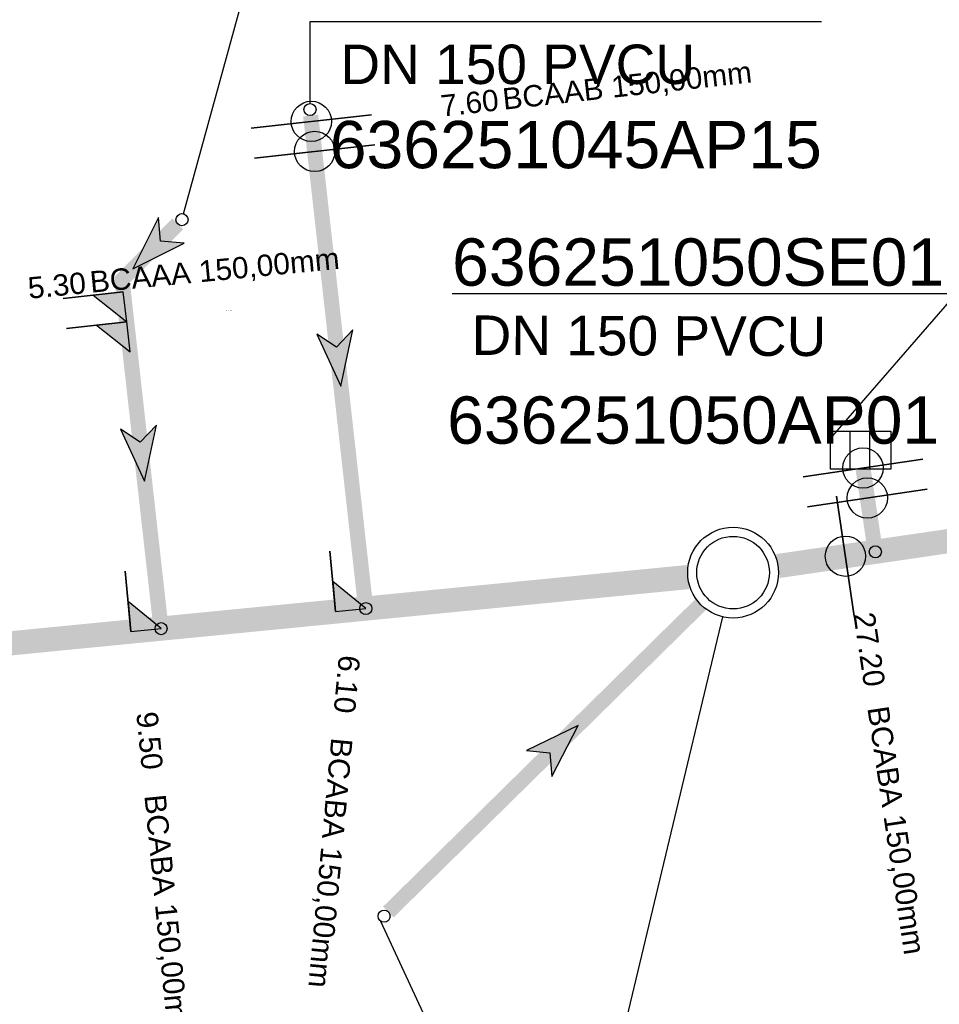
# Model space of a CAD drawing. Extents: x 356718 to 357658, y 5762241 to 5762615.
# Tile 41 of 157: x 357035 to 357050, y 5762319 to 5762335. Entities that reach past the tile are written whole.
import ezdxf
from ezdxf.enums import TextEntityAlignment as Align

# ---------------------------------------------------------------- set-up
doc = ezdxf.new("R2010")
doc.units = 0
doc.header["$MEASUREMENT"] = 0
doc.linetypes.add('AUSGEZOGEN', pattern=[0])
doc.linetypes.add('STRICHPUNKT', pattern=[5, 2, -1, 1, -1])
doc.layers.get('0').update_dxf_attribs({"linetype": 'AUSGEZOGEN'})
for name, color, linetype, true_color in [('111_00131_Symbol', 7, 'AUSGEZOGEN', 0x000000), ('111_00228_Schachtsymbol_nach_Sy', 7, 'AUSGEZOGEN', 0x000000), ('114_00133_Schachtnummer', 7, 'AUSGEZOGEN', 0x000000), ('114_10392_Schachtnummer', 7, 'AUSGEZOGEN', 0x000000), ('121_10376_Haltungen_Mischwasser', 6, 'STRICHPUNKT', 0xff00ff), ('121_10399_Haltungen_Mischwasser', 6, 'STRICHPUNKT', 0xff00ff), ('123_00137_Fliessrichtungspfeil', 7, 'AUSGEZOGEN', 0x000000), ('124_10626_Standard__Laenge____1', 7, 'AUSGEZOGEN', 0x000000), ('141_10677_Stutzen__alle__aus_DW', 7, 'AUSGEZOGEN', 0x000000), ('141_10868_Stutzen__141_', 7, 'AUSGEZOGEN', 0x000000)]:
    doc.layers.add(name, color=color, linetype=linetype, true_color=true_color)
doc.styles.add('ARIAL', font='arial.ttf', dxfattribs={"height": 1.5})
doc.styles.get("Standard").update_dxf_attribs({"font": 'arial.ttf', "height": 1})

# ---------------------------------------------------------------- blocks, each defined once
blk = doc.blocks.new('N03')
at = {"color": 0}
for radius in [0.75, 0.6]:
    blk.add_circle((0, 0), radius, dxfattribs=at)
blk = doc.blocks.new('ES')
at = {"color": 0, "linetype": 'AUSGEZOGEN'}
for points in [[(-0.494, -0.319), (-0.494, 0.306), (0.506, 0.306), (0.506, -0.319), (-0.494, -0.319)], [(-0.169, -0.319), (-0.169, 0.306)], [(0.156, -0.319), (0.156, 0.306)]]:
    blk.add_lwpolyline(points, dxfattribs=at)
blk = doc.blocks.new('F00')
at = {"color": 0}
blk.add_circle((0, 0), 0.1, dxfattribs=at)
blk = doc.blocks.new('FLI')
at = {"color": 0, "linetype": 'AUSGEZOGEN'}
blk.add_lwpolyline([(-0.4, 0), (-0.9, -0.6), (0.9, 0), (-0.9, 0.6), (-0.4, 0)], close=True, dxfattribs=at)
at = {"color": 0}
for points in [[(-0.4, 0), (0.9, 0), (-0.9, 0.6)], [(-0.9, -0.6), (0.9, 0), (-0.4, 0)]]:
    blk.add_solid(points, dxfattribs=at)

msp = doc.modelspace()

# ---------------------------------------------------------------- linework, layer by layer
at = {"layer": '114_00133_Schachtnummer', "color": 18, "linetype": 'AUSGEZOGEN', "true_color": 0x000000}
for points in [[(357037.945, 5762331.924), (357039.97, 5762339.301), (357048.425, 5762339.301)], [(357040.035, 5762333.747), (357040.035, 5762335.101), (357048.49, 5762335.101)], [(357048.637, 5762328.214), (357050.715, 5762330.603), (357042.384, 5762330.603)], [(357041.201, 5762320.238), (357044.522, 5762313.074), (357036.067, 5762313.074)]]:
    msp.add_lwpolyline(points, dxfattribs=at)
at = {"layer": '114_10392_Schachtnummer', "color": 18, "linetype": 'AUSGEZOGEN', "true_color": 0x000000}
msp.add_lwpolyline([(357046.854, 5762325.267), (357043.93, 5762313.041), (357053.238, 5762313.041)], dxfattribs=at)
at = {"layer": '121_10376_Haltungen_Mischwasser', "color": 6, "linetype": 'STRICHPUNKT', "true_color": 0xff00ff, "const_width": 0.4}
for points in [[(357047.77, 5762326.105), (357075.551, 5762330.171)], [(357002.471, 5762321.638), (357046.282, 5762325.923)]]:
    msp.add_lwpolyline(points, dxfattribs=at)
at = {"layer": '121_10399_Haltungen_Mischwasser', "color": 6, "linetype": 'STRICHPUNKT', "true_color": 0xff00ff, "const_width": 0.25}
for points in [[(357040.046, 5762333.548), (357040.946, 5762325.501)], [(357037.848, 5762331.757), (357036.927, 5762330.836), (357037.562, 5762325.17)], [(357049.178, 5762327.706), (357049.365, 5762326.439)], [(357041.33, 5762320.389), (357046.493, 5762325.47)]]:
    msp.add_lwpolyline(points, dxfattribs=at)
at = {"layer": '141_10677_Stutzen__alle__aus_DW', "color": 18, "linetype": 'AUSGEZOGEN', "true_color": 0x000000}
for points in [[(357041.106, 5762333.066), (357039.119, 5762332.844)], [(357037.005, 5762330.139), (357036.011, 5762330.028)], [(357037.005, 5762330.139), (357036.508, 5762330.084), (357037.06, 5762329.642)], [(357050.238, 5762327.377), (357048.259, 5762327.084)]]:
    msp.add_lwpolyline(points, close=True, dxfattribs=at)
at = {"layer": '141_10677_Stutzen__alle__aus_DW', "color": 18, "true_color": 0x000000}
for centre in [(357040.112, 5762332.955), (357049.248, 5762327.23)]:
    msp.add_circle(centre, 0.333, dxfattribs=at)
msp.add_solid([(357037.005, 5762330.139), (357036.508, 5762330.084), (357037.06, 5762329.642)], dxfattribs=at)
at = {"layer": '141_10868_Stutzen__141_', "color": 18, "linetype": 'AUSGEZOGEN', "true_color": 0x000000}
for points in [[(357041.051, 5762333.563), (357039.063, 5762333.341)], [(357036.949, 5762330.636), (357035.955, 5762330.525)], [(357036.949, 5762330.636), (357036.452, 5762330.58), (357037.005, 5762330.139)], [(357050.165, 5762327.871), (357048.186, 5762327.579)], [(357049.03, 5762325.278), (357048.74, 5762327.257)], [(357040.459, 5762325.354), (357040.362, 5762326.349)], [(357037.075, 5762325.023), (357036.978, 5762326.018)], [(357040.459, 5762325.354), (357040.957, 5762325.402), (357040.411, 5762325.851)], [(357037.075, 5762325.023), (357037.573, 5762325.071), (357037.027, 5762325.52)]]:
    msp.add_lwpolyline(points, close=True, dxfattribs=at)
at = {"layer": '141_10868_Stutzen__141_', "color": 18, "true_color": 0x000000}
for centre in [(357040.057, 5762333.452), (357049.175, 5762327.725), (357048.885, 5762326.268)]:
    msp.add_circle(centre, 0.333, dxfattribs=at)
for points in [[(357036.949, 5762330.636), (357036.452, 5762330.58), (357037.005, 5762330.139)], [(357040.459, 5762325.354), (357040.957, 5762325.402), (357040.411, 5762325.851)], [(357037.075, 5762325.023), (357037.573, 5762325.071), (357037.027, 5762325.52)]]:
    msp.add_solid(points, dxfattribs=at)

# ---------------------------------------------------------------- block references
at = {"layer": '111_00131_Symbol', "color": 18, "true_color": 0x000000}
for name, p in [('F00', (357040.035, 5762333.647)), ('F00', (357037.919, 5762331.828)), ('ES', (357049.131, 5762328.025)), ('F00', (357041.259, 5762320.319))]:
    msp.add_blockref(name, p, dxfattribs=at)
for p, rotation in [((357049.38, 5762326.34), 188.3), ((357040.957, 5762325.402), 185.6), ((357037.573, 5762325.071), 185.6)]:
    msp.add_blockref('F00', p, dxfattribs=dict(at, rotation=rotation))
at = {"layer": '111_00228_Schachtsymbol_nach_Sy', "color": 18, "true_color": 0x000000}
msp.add_blockref('N03', (357047.028, 5762325.996), dxfattribs=at)
at = {"layer": '123_00137_Fliessrichtungspfeil', "color": 18, "true_color": 0x000000, "xscale": 0.5, "yscale": 0.5, "zscale": 0.5}
for p, rotation in [((357037.423, 5762331.332), 225), ((357040.496, 5762329.525), 276.4), ((357037.25, 5762327.953), 276.4), ((357044.144, 5762323.157), 44.5)]:
    msp.add_blockref('FLI', p, dxfattribs=dict(at, rotation=rotation))

# ---------------------------------------------------------------- texts
at = {"layer": '114_00133_Schachtnummer', "color": 18, "true_color": 0x000000, "style": 'ARIAL'}
for s, p in [('636251045AP15', (357040.362, 5762333.46)), ('636251050SE01', (357042.384, 5762331.519)), ('636251050AP01', (357042.302, 5762328.908))]:
    msp.add_text(s, height=0.78136, dxfattribs=at).set_placement(p, align=Align.TOP_LEFT)
at = {"layer": '124_10626_Standard__Laenge____1', "color": 18, "true_color": 0x000000, "style": 'ARIAL'}
msp.add_text('DN 150 PVCU', height=0.65113, dxfattribs=at).set_placement((357040.537, 5762334.721), align=Align.TOP_LEFT)
msp.add_text('DN 150 PVCU', height=0.65113, rotation=359.8, dxfattribs=at).set_placement((357042.707, 5762330.246), align=Align.TOP_LEFT)
at = {"layer": '141_10677_Stutzen__alle__aus_DW', "color": 18, "true_color": 0x000000}
for s, p in [('7.60', (357041.763, 5762333.143)), ('5.10', (357038.655, 5762330.328))]:
    msp.add_text(s, height=0.00707, rotation=6.3, dxfattribs=at).set_placement(p, align=Align.TOP_RIGHT)
for s, p in [('BCAAB 150,00mm', (357041.764, 5762333.143)), ('BCAAA 150,00mm', (357038.656, 5762330.328))]:
    msp.add_text(s, height=0.00707, rotation=6.3, dxfattribs=at).set_placement(p, align=Align.TOP_LEFT)
at = {"layer": '141_10868_Stutzen__141_', "color": 18, "true_color": 0x000000}
for s, height, rotation, p in [('BCAAB 150,00mm', 0.35326, 6.3, (357043.199, 5762333.995)), ('BCAAA 150,00mm', 0.35326, 5.5, (357036.38, 5762330.972)), ('27.20', 0.3533, 278.5, (357049.364, 5762325.364)), ('6.10', 0.3533, 264.7, (357040.866, 5762324.612)), ('BCABA 150,00mm', 0.35326, 278.5, (357049.596, 5762323.813)), ('9.50', 0.3533, 275.6, (357037.514, 5762323.715)), ('BCABA 150,00mm', 0.35326, 264.7, (357040.74, 5762323.245)), ('BCABA 150,00mm', 0.35326, 275.6, (357037.648, 5762322.348))]:
    msp.add_text(s, height=height, rotation=rotation, dxfattribs=at).set_placement(p, align=Align.TOP_LEFT)
for s, rotation, p in [('7.60', 6.3, (357043.131, 5762333.987)), ('5.30', 5.5, (357036.312, 5762330.965))]:
    msp.add_text(s, height=0.3533, rotation=rotation, dxfattribs=at).set_placement(p, align=Align.TOP_RIGHT)

doc.saveas('drawing.dxf')
